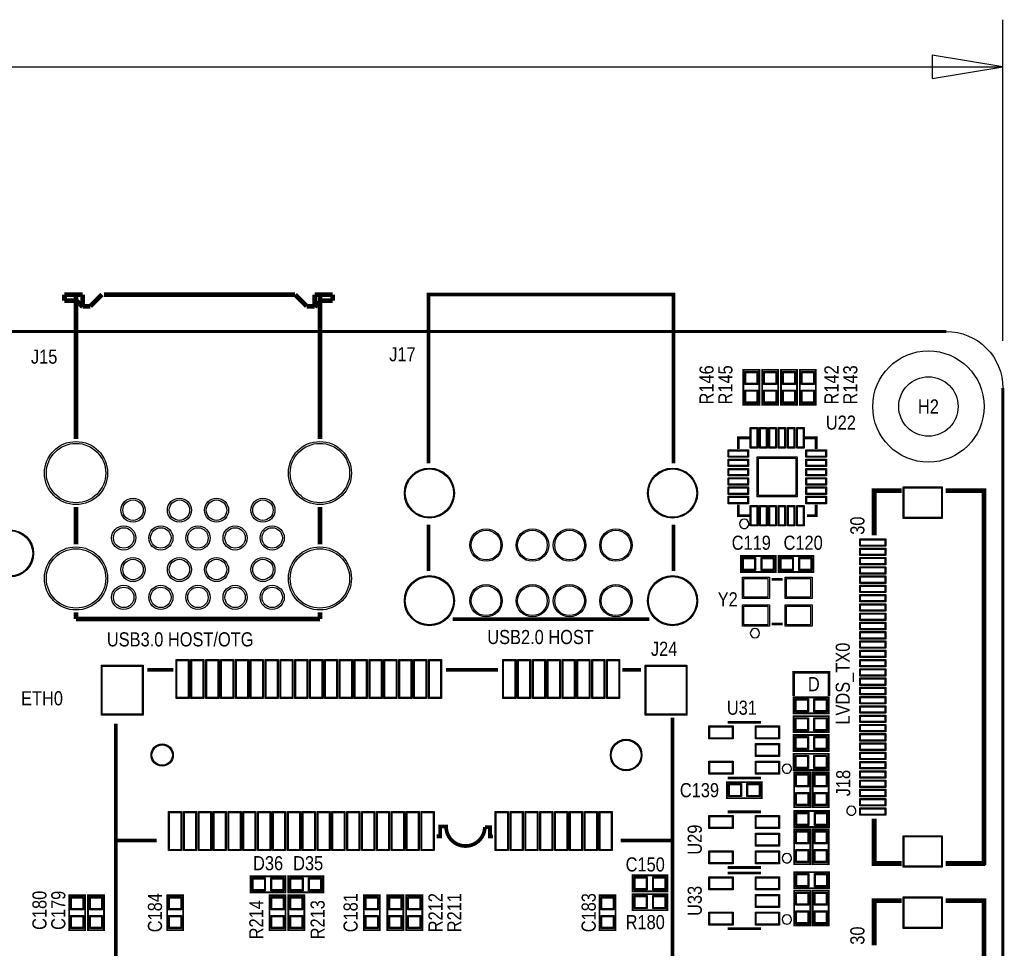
# Model space of a CAD drawing. Extents: x -13 to 137, y 0 to 99.
# Tile 14 of 14: x 84 to 137, y 49 to 99. Entities that reach past the tile are written whole.
import ezdxf
from ezdxf.enums import TextEntityAlignment as Align

# ---------------------------------------------------------------- set-up
doc = ezdxf.new("R2010")
doc.units = 0
for name, color, linetype in [('BG_DIMENSION', 132, 'CONTINUOUS'), ('BG_OUTLINE', 80, 'CONTINUOUS'), ('BG_SILKSCREEN_TOP', 40, 'CONTINUOUS'), ('PG_SILKSCREEN_TOP', 7, 'CONTINUOUS'), ('PIN_SOLDERMASK_TOP', 200, 'CONTINUOUS'), ('PIN_TOP', 92, 'CONTINUOUS'), ('RD_SILKSCREEN_TOP', 6, 'CONTINUOUS')]:
    doc.layers.add(name, color=color, linetype=linetype)

msp = doc.modelspace()

# ---------------------------------------------------------------- linework, layer by layer
at = {"layer": 'BG_DIMENSION'}
for points in [[(136.999726, 81.491836), (136.999726, 98.806)], [(133.189726, 95.631), (136.999726, 96.266), (133.189726, 96.901), (133.189726, 95.631)], [(74.60615, 96.266), (136.999726, 96.266)]]:
    msp.add_lwpolyline(points, dxfattribs=at)
at = {"layer": 'BG_OUTLINE'}
msp.add_lwpolyline([(3.048, 0, -0.414214), (0, 3.048), (0, 78.951836, -0.414214), (3.048, 81.999836), (133.951726, 81.999836, -0.414214), (136.999726, 78.951836), (136.999726, 3.048, -0.414214), (133.951726, 0)], format="xyb", close=True, dxfattribs=at)
at = {"layer": 'BG_OUTLINE', "const_width": 0.1524}
for points in [[(133.951726, 81.999836), (3.048, 81.999836)], [(136.999726, 78.951836), (136.999726, 3.048)]]:
    msp.add_lwpolyline(points, dxfattribs=at)
at = {"layer": 'BG_SILKSCREEN_TOP'}
for points, const_width in [([(92.301568, 63.768224), (90.90152, 63.768224)], 0.199898), ([(109.801406, 63.768224), (107.001564, 63.768224)], 0.199898), ([(117.501416, 63.768224), (116.501418, 63.768224)], 0.199898), ([(125.73, 62.357), (125.73, 63.627), (127.635, 63.627), (127.635, 62.357)], 0.1524), ([(116.401342, 54.568598), (119.201438, 54.568598), (119.201438, 61.179202)], 0.199898), ([(89.201244, 60.76823), (89.201244, 54.56809)], 0.199898), ([(89.201498, 54.568598), (91.401392, 54.568598)], 0.199898)]:
    msp.add_lwpolyline(points, dxfattribs=dict(at, const_width=const_width))
at = {"layer": 'BG_SILKSCREEN_TOP', "const_width": 0.199898}
msp.add_lwpolyline([(109.527086, 54.781704), (109.366812, 54.781704), (109.366812, 55.285894), (109.088174, 55.285894, -0.988921), (107.001056, 55.309516), (107.001056, 55.321708), (106.675174, 55.321708), (106.675174, 54.7878), (106.491532, 54.7878)], format="xyb", dxfattribs=at)
at = {"layer": 'PG_SILKSCREEN_TOP'}
for points, const_width in [([(87.4141, 83.98891), (86.439248, 83.98891)], 0.254), ([(86.439248, 83.98891), (86.439248, 83.658964)], 0.254), ([(87.061548, 84.008976), (87.061548, 76.2)], 0.254), ([(87.4141, 83.98891), (87.4141, 83.362038)], 0.254), ([(88.46312, 83.98891), (87.836248, 83.362038)], 0.254), ([(98.865182, 83.98891), (88.564212, 83.98891)], 0.254), ([(99.492054, 83.362038), (98.865182, 83.98891)], 0.254), ([(99.914202, 83.98891), (99.914202, 83.362038)], 0.254), ([(100.889054, 83.98891), (99.914202, 83.98891)], 0.254), ([(100.20173, 84.008976), (100.20173, 76.2)], 0.254), ([(100.889054, 83.98891), (100.889054, 83.658964)], 0.254), ([(106.051604, 74.888852), (106.051604, 83.98891), (119.251476, 83.98891), (119.251476, 74.888852)], 0.199898), ([(87.080852, 83.658964), (86.439248, 83.658964)], 0.254), ([(87.4141, 83.325716), (87.080852, 83.658964)], 0.254), ([(87.836248, 83.362038), (87.4141, 83.362038)], 0.254), ([(99.914202, 83.362038), (99.492054, 83.362038)], 0.254), ([(100.24745, 83.658964), (99.914202, 83.325716)], 0.254), ([(100.889054, 83.658964), (100.24745, 83.658964)], 0.254), ([(123.8758, 79.9338), (123.8758, 78.0542), (123.0122, 78.0542), (123.0122, 79.9338), (123.8758, 79.9338)], 0.1016), ([(124.8918, 79.9338), (124.8918, 78.0542), (124.0282, 78.0542), (124.0282, 79.9338), (124.8918, 79.9338)], 0.1016), ([(125.0442, 78.0542), (125.0442, 79.9338), (125.9078, 79.9338), (125.9078, 78.0542), (125.0442, 78.0542)], 0.1016), ([(126.0602, 78.0542), (126.0602, 79.9338), (126.9238, 79.9338), (126.9238, 78.0542), (126.0602, 78.0542)], 0.1016), ([(123.340876, 76.268072), (122.740928, 76.268072), (122.740928, 75.668124)], 0.150114), ([(126.941072, 75.668124), (126.941072, 76.268072), (126.341124, 76.268072)], 0.150114), ([(130.063748, 71.004176), (130.063748, 73.423018), (131.552696, 73.423018)], 0.254), ([(133.914896, 73.423018), (135.983726, 73.423018), (135.983726, 53.332888), (135.97382, 53.322982), (135.973566, 53.322982), (133.914896, 53.322982)], 0.254), ([(122.740928, 72.667876), (122.740928, 72.067928), (123.340876, 72.067928)], 0.150114), ([(126.440946, 72.067928), (126.941072, 72.067928), (126.941072, 72.667876)], 0.150114), ([(87.061548, 72.537828), (87.061548, 70.520052)], 0.254), ([(100.20173, 72.537828), (100.20173, 70.520052)], 0.254), ([(106.051604, 69.089016), (106.051604, 71.588884)], 0.199898), ([(119.251476, 71.588884), (119.251476, 69.089016)], 0.199898), ([(124.7648, 69.0372), (122.8852, 69.0372), (122.8852, 69.9008), (124.7648, 69.9008), (124.7648, 69.0372)], 0.1016), ([(126.7968, 69.0372), (124.9172, 69.0372), (124.9172, 69.9008), (126.7968, 69.9008), (126.7968, 69.0372)], 0.1016), ([(124.541026, 68.636896), (125.140974, 68.636896)], 0.150114), ([(87.061548, 66.85788), (87.061548, 66.494914)], 0.254), ([(100.20173, 66.85788), (100.20173, 66.494914)], 0.254), ([(100.20173, 66.494914), (87.061548, 66.494914)], 0.254), ([(117.951504, 66.488818), (107.351576, 66.488818)], 0.199898), ([(124.541026, 66.237104), (125.140974, 66.237104)], 0.150114), ([(92.301568, 63.768224), (90.90152, 63.768224)], 0.199898), ([(109.801406, 63.768224), (107.001564, 63.768224)], 0.199898), ([(117.501416, 63.768224), (116.501418, 63.768224)], 0.199898), ([(125.73, 62.2808), (127.6096, 62.2808), (127.6096, 61.4172), (125.73, 61.4172), (125.73, 62.2808)], 0.1016), ([(122.163078, 60.936124), (123.962922, 60.936124)], 0.150114), ([(125.73, 61.2648), (127.6096, 61.2648), (127.6096, 60.4012), (125.73, 60.4012), (125.73, 61.2648)], 0.1016), ([(119.201438, 54.568344), (119.201438, 8.219694), (89.201244, 8.219694), (89.201244, 54.56809), (89.201498, 54.568344), (89.201498, 60.868306)], 0.199898), ([(125.73, 60.2488), (127.6096, 60.2488), (127.6096, 59.3852), (125.73, 59.3852), (125.73, 60.2488)], 0.1016), ([(125.73, 59.2328), (127.6096, 59.2328), (127.6096, 58.3692), (125.73, 58.3692), (125.73, 59.2328)], 0.1016), ([(123.962922, 57.935876), (122.163078, 57.935876)], 0.150114), ([(126.619, 58.2422), (126.619, 56.3626), (125.7554, 56.3626), (125.7554, 58.2422), (126.619, 58.2422)], 0.1016), ([(127.6096, 58.2422), (127.6096, 56.3626), (126.746, 56.3626), (126.746, 58.2422), (127.6096, 58.2422)], 0.1016), ([(122.1232, 57.7088), (124.0028, 57.7088), (124.0028, 56.8452), (122.1232, 56.8452), (122.1232, 57.7088)], 0.1016), ([(122.163078, 56.110124), (123.962922, 56.110124)], 0.150114), ([(125.7554, 56.1594), (127.635, 56.1594), (127.635, 55.2958), (125.7554, 55.2958), (125.7554, 56.1594)], 0.1016), ([(130.063748, 55.741824), (130.063748, 53.322982), (131.552696, 53.322982)], 0.254), ([(125.7554, 53.2892), (125.7554, 55.1688), (126.619, 55.1688), (126.619, 53.2892), (125.7554, 53.2892)], 0.1016), ([(126.746, 53.2892), (126.746, 55.1688), (127.6096, 55.1688), (127.6096, 53.2892), (126.746, 53.2892)], 0.1016), ([(123.962922, 53.109876), (122.163078, 53.109876)], 0.150114), ([(96.4692, 52.6288), (98.3488, 52.6288), (98.3488, 51.7652), (96.4692, 51.7652), (96.4692, 52.6288)], 0.1016), ([(100.3808, 51.7652), (98.5012, 51.7652), (98.5012, 52.6288), (100.3808, 52.6288), (100.3808, 51.7652)], 0.1016), ([(118.9228, 51.82616), (117.0432, 51.82616), (117.0432, 52.68976), (118.9228, 52.68976), (118.9228, 51.82616)], 0.1016), ([(122.163078, 52.808124), (123.962922, 52.808124)], 0.150114), ([(125.7554, 52.8574), (127.635, 52.8574), (127.635, 51.9938), (125.7554, 51.9938), (125.7554, 52.8574)], 0.1016), ([(86.6902, 49.7332), (86.6902, 51.6128), (87.5538, 51.6128), (87.5538, 49.7332), (86.6902, 49.7332)], 0.1016), ([(87.7062, 49.7332), (87.7062, 51.6128), (88.5698, 51.6128), (88.5698, 49.7332), (87.7062, 49.7332)], 0.1016), ([(92.83319, 51.6128), (92.83319, 49.7332), (91.96959, 49.7332), (91.96959, 51.6128), (92.83319, 51.6128)], 0.1016), ([(98.3488, 51.6128), (98.3488, 49.7332), (97.4852, 49.7332), (97.4852, 51.6128), (98.3488, 51.6128)], 0.1016), ([(99.3648, 51.6128), (99.3648, 49.7332), (98.5012, 49.7332), (98.5012, 51.6128), (99.3648, 51.6128)], 0.1016), ([(103.4288, 51.6128), (103.4288, 49.7332), (102.5652, 49.7332), (102.5652, 51.6128), (103.4288, 51.6128)], 0.1016), ([(104.6988, 51.6128), (104.6988, 49.7332), (103.8352, 49.7332), (103.8352, 51.6128), (104.6988, 51.6128)], 0.1016), ([(105.7148, 51.6128), (105.7148, 49.7332), (104.8512, 49.7332), (104.8512, 51.6128), (105.7148, 51.6128)], 0.1016), ([(116.1288, 51.6128), (116.1288, 49.7332), (115.2652, 49.7332), (115.2652, 51.6128), (116.1288, 51.6128)], 0.1016), ([(117.0432, 51.67376), (118.9228, 51.67376), (118.9228, 50.81016), (117.0432, 50.81016), (117.0432, 51.67376)], 0.1016), ([(125.7554, 49.9872), (125.7554, 51.8668), (126.619, 51.8668), (126.619, 49.9872), (125.7554, 49.9872)], 0.1016), ([(126.746, 49.9872), (126.746, 51.8668), (127.6096, 51.8668), (127.6096, 49.9872), (126.746, 49.9872)], 0.1016), ([(130.063748, 48.906176), (130.063748, 51.325018), (131.552696, 51.325018)], 0.254), ([(133.914896, 51.325018), (135.983726, 51.325018), (135.983726, 31.234888), (135.97382, 31.224982), (135.973566, 31.224982), (133.914896, 31.224982)], 0.254), ([(123.962922, 49.807876), (122.163078, 49.807876)], 0.150114)]:
    msp.add_lwpolyline(points, dxfattribs=dict(at, const_width=const_width))
for points in [[(123.31319, 71.628, 1), (122.81311, 71.62814, 1)], [(123.89104, 65.736978, 1), (123.39096, 65.737022, 1)], [(125.612906, 58.436002, 1), (125.113094, 58.435998, 1)], [(129.083816, 56.173116, 1), (128.58368, 56.172884, 1)], [(125.612906, 53.610002, 1), (125.113094, 53.609998, 1)], [(125.612906, 50.308002, 1), (125.113094, 50.307998, 1)]]:
    msp.add_lwpolyline(points, format="xyb", close=True, dxfattribs=at)
at = {"layer": 'PG_SILKSCREEN_TOP', "const_width": 0.199898}
msp.add_lwpolyline([(109.527086, 54.781704), (109.366812, 54.781704), (109.366812, 55.28564), (109.088174, 55.28564, -0.988922), (107.001056, 55.309516), (107.001056, 55.321454), (106.675174, 55.321454), (106.675174, 54.7878), (106.491278, 54.7878)], format="xyb", dxfattribs=at)
at = {"layer": 'PIN_SOLDERMASK_TOP'}
for points in [[(123.09348, 79.844392), (123.79452, 79.844392), (123.79452, 79.143352), (123.09348, 79.143352)], [(124.10948, 79.844392), (124.81052, 79.844392), (124.81052, 79.143352), (124.10948, 79.143352)], [(125.82652, 79.143352), (125.12548, 79.143352), (125.12548, 79.844392), (125.82652, 79.844392)], [(126.84252, 79.143352), (126.14148, 79.143352), (126.14148, 79.844392), (126.84252, 79.844392)], [(123.09348, 78.844648), (123.79452, 78.844648), (123.79452, 78.143608), (123.09348, 78.143608)], [(124.10948, 78.844648), (124.81052, 78.844648), (124.81052, 78.143608), (124.10948, 78.143608)], [(125.82652, 78.143608), (125.12548, 78.143608), (125.12548, 78.844648), (125.82652, 78.844648)], [(126.84252, 78.143608), (126.14148, 78.143608), (126.14148, 78.844648), (126.84252, 78.844648)], [(123.791091, 75.718035), (123.391041, 75.718035), (123.391041, 76.818109), (123.791091, 76.818109)], [(124.290963, 75.718035), (123.890913, 75.718035), (123.890913, 76.818109), (124.290963, 76.818109)], [(124.791089, 75.718035), (124.391039, 75.718035), (124.391039, 76.818109), (124.791089, 76.818109)], [(125.290961, 75.718035), (124.890911, 75.718035), (124.890911, 76.818109), (125.290961, 76.818109)], [(125.791087, 75.718035), (125.391037, 75.718035), (125.391037, 76.818109), (125.791087, 76.818109)], [(126.290959, 75.718035), (125.890909, 75.718035), (125.890909, 76.818109), (126.290959, 76.818109)], [(123.290965, 75.217909), (122.190891, 75.217909), (122.190891, 75.617959), (123.290965, 75.617959)], [(127.491109, 75.217909), (126.391035, 75.217909), (126.391035, 75.617959), (127.491109, 75.617959)], [(123.290965, 74.718037), (122.190891, 74.718037), (122.190891, 75.118087), (123.290965, 75.118087)], [(125.916055, 73.092945), (123.765945, 73.092945), (123.765945, 75.243055), (125.916055, 75.243055)], [(127.491109, 74.718037), (126.391035, 74.718037), (126.391035, 75.118087), (127.491109, 75.118087)], [(123.290965, 74.217911), (122.190891, 74.217911), (122.190891, 74.617961), (123.290965, 74.617961)], [(127.491109, 74.217911), (126.391035, 74.217911), (126.391035, 74.617961), (127.491109, 74.617961)], [(123.290965, 73.718039), (122.190891, 73.718039), (122.190891, 74.118089), (123.290965, 74.118089)], [(127.491109, 73.718039), (126.391035, 73.718039), (126.391035, 74.118089), (127.491109, 74.118089)], [(123.290965, 73.217913), (122.190891, 73.217913), (122.190891, 73.617963), (123.290965, 73.617963)], [(127.491109, 73.217913), (126.391035, 73.217913), (126.391035, 73.617963), (127.491109, 73.617963)], [(133.733794, 71.923021), (131.633722, 71.923021), (131.633722, 73.623043), (133.733794, 73.623043)], [(123.290965, 72.718041), (122.190891, 72.718041), (122.190891, 73.118091), (123.290965, 73.118091)], [(127.491109, 72.718041), (126.391035, 72.718041), (126.391035, 73.118091), (127.491109, 73.118091)], [(123.791091, 71.517891), (123.391041, 71.517891), (123.391041, 72.617965), (123.791091, 72.617965)], [(124.290963, 71.517891), (123.890913, 71.517891), (123.890913, 72.617965), (124.290963, 72.617965)], [(124.791089, 71.517891), (124.391039, 71.517891), (124.391039, 72.617965), (124.791089, 72.617965)], [(125.290961, 71.517891), (124.890911, 71.517891), (124.890911, 72.617965), (125.290961, 72.617965)], [(125.791087, 71.517891), (125.391037, 71.517891), (125.391037, 72.617965), (125.791087, 72.617965)], [(126.290959, 71.517891), (125.890909, 71.517891), (125.890909, 72.617965), (126.290959, 72.617965)], [(130.683762, 70.423151), (129.283714, 70.423151), (129.283714, 70.823201), (130.683762, 70.823201)], [(130.683762, 69.923025), (129.283714, 69.923025), (129.283714, 70.323075), (130.683762, 70.323075)], [(123.675648, 69.81952), (123.675648, 69.11848), (122.974608, 69.11848), (122.974608, 69.81952)], [(124.675392, 69.81952), (124.675392, 69.11848), (123.974352, 69.11848), (123.974352, 69.81952)], [(125.707648, 69.81952), (125.707648, 69.11848), (125.006608, 69.11848), (125.006608, 69.81952)], [(126.707392, 69.81952), (126.707392, 69.11848), (126.006352, 69.11848), (126.006352, 69.81952)], [(130.683762, 69.423153), (129.283714, 69.423153), (129.283714, 69.823203), (130.683762, 69.823203)], [(130.683762, 68.923027), (129.283714, 68.923027), (129.283714, 69.323077), (130.683762, 69.323077)], [(122.965718, 67.612006), (122.965718, 68.762118), (124.415804, 68.762118), (124.415804, 67.612006)], [(125.265942, 67.612006), (125.265942, 68.762118), (126.716028, 68.762118), (126.716028, 67.612006)], [(130.683762, 68.423155), (129.283714, 68.423155), (129.283714, 68.823205), (130.683762, 68.823205)], [(130.683762, 67.923029), (129.283714, 67.923029), (129.283714, 68.323079), (130.683762, 68.323079)], [(130.683762, 67.423157), (129.283714, 67.423157), (129.283714, 67.823207), (130.683762, 67.823207)], [(122.965718, 66.111882), (122.965718, 67.261994), (124.415804, 67.261994), (124.415804, 66.111882)], [(125.265942, 66.111882), (125.265942, 67.261994), (126.716028, 67.261994), (126.716028, 66.111882)], [(130.683762, 66.923031), (129.283714, 66.923031), (129.283714, 67.323081), (130.683762, 67.323081)], [(130.683762, 66.423159), (129.283714, 66.423159), (129.283714, 66.823209), (130.683762, 66.823209)], [(130.683762, 65.923033), (129.283714, 65.923033), (129.283714, 66.323083), (130.683762, 66.323083)], [(130.683762, 65.423161), (129.283714, 65.423161), (129.283714, 65.823211), (130.683762, 65.823211)], [(130.683762, 64.923035), (129.283714, 64.923035), (129.283714, 65.323085), (130.683762, 65.323085)], [(130.683762, 64.423163), (129.283714, 64.423163), (129.283714, 64.823213), (130.683762, 64.823213)], [(93.151452, 64.318388), (93.151452, 62.218316), (92.451428, 62.218316), (92.451428, 64.318388)], [(93.951552, 64.318388), (93.951552, 62.218316), (93.251528, 62.218316), (93.251528, 64.318388)], [(94.751398, 64.318388), (94.751398, 62.218316), (94.051374, 62.218316), (94.051374, 64.318388)], [(95.551498, 64.318388), (95.551498, 62.218316), (94.851474, 62.218316), (94.851474, 64.318388)], [(96.351598, 64.318388), (96.351598, 62.218316), (95.651574, 62.218316), (95.651574, 64.318388)], [(97.151444, 64.318388), (97.151444, 62.218316), (96.45142, 62.218316), (96.45142, 64.318388)], [(97.951544, 64.318388), (97.951544, 62.218316), (97.25152, 62.218316), (97.25152, 64.318388)], [(98.75139, 64.318388), (98.75139, 62.218316), (98.051366, 62.218316), (98.051366, 64.318388)], [(99.55149, 64.318388), (99.55149, 62.218316), (98.851466, 62.218316), (98.851466, 64.318388)], [(100.35159, 64.318388), (100.35159, 62.218316), (99.651566, 62.218316), (99.651566, 64.318388)], [(101.151436, 64.318388), (101.151436, 62.218316), (100.451412, 62.218316), (100.451412, 64.318388)], [(101.951536, 64.318388), (101.951536, 62.218316), (101.251512, 62.218316), (101.251512, 64.318388)], [(102.751382, 64.318388), (102.751382, 62.218316), (102.051358, 62.218316), (102.051358, 64.318388)], [(103.551482, 64.318388), (103.551482, 62.218316), (102.851458, 62.218316), (102.851458, 64.318388)], [(104.351582, 64.318388), (104.351582, 62.218316), (103.651558, 62.218316), (103.651558, 64.318388)], [(105.151428, 64.318388), (105.151428, 62.218316), (104.451404, 62.218316), (104.451404, 64.318388)], [(105.951528, 64.318388), (105.951528, 62.218316), (105.251504, 62.218316), (105.251504, 64.318388)], [(106.751374, 64.318388), (106.751374, 62.218316), (106.05135, 62.218316), (106.05135, 64.318388)], [(110.751366, 64.318388), (110.751366, 62.218316), (110.051342, 62.218316), (110.051342, 64.318388)], [(111.551466, 64.318388), (111.551466, 62.218316), (110.851442, 62.218316), (110.851442, 64.318388)], [(112.351566, 64.318388), (112.351566, 62.218316), (111.651542, 62.218316), (111.651542, 64.318388)], [(113.151412, 64.318388), (113.151412, 62.218316), (112.451388, 62.218316), (112.451388, 64.318388)], [(113.951512, 64.318388), (113.951512, 62.218316), (113.251488, 62.218316), (113.251488, 64.318388)], [(114.751358, 64.318388), (114.751358, 62.218316), (114.051334, 62.218316), (114.051334, 64.318388)], [(115.551458, 64.318388), (115.551458, 62.218316), (114.851434, 62.218316), (114.851434, 64.318388)], [(116.351558, 64.318388), (116.351558, 62.218316), (115.651534, 62.218316), (115.651534, 64.318388)], [(130.683762, 63.923037), (129.283714, 63.923037), (129.283714, 64.323087), (130.683762, 64.323087)], [(90.676476, 64.018414), (90.676476, 61.318394), (88.426544, 61.318394), (88.426544, 64.018414)], [(119.976392, 64.018414), (119.976392, 61.318394), (117.72646, 61.318394), (117.72646, 64.018414)], [(130.683762, 63.423165), (129.283714, 63.423165), (129.283714, 63.823215), (130.683762, 63.823215)], [(130.683762, 62.923039), (129.283714, 62.923039), (129.283714, 63.323089), (130.683762, 63.323089)], [(130.683762, 62.423167), (129.283714, 62.423167), (129.283714, 62.823217), (130.683762, 62.823217)], [(125.819408, 61.49848), (125.819408, 62.19952), (126.520448, 62.19952), (126.520448, 61.49848)], [(126.819152, 61.49848), (126.819152, 62.19952), (127.520192, 62.19952), (127.520192, 61.49848)], [(130.683762, 61.923041), (129.283714, 61.923041), (129.283714, 62.323091), (130.683762, 62.323091)], [(130.683762, 61.423169), (129.283714, 61.423169), (129.283714, 61.823219), (130.683762, 61.823219)], [(125.819408, 60.48248), (125.819408, 61.18352), (126.520448, 61.18352), (126.520448, 60.48248)], [(126.819152, 60.48248), (126.819152, 61.18352), (127.520192, 61.18352), (127.520192, 60.48248)], [(130.683762, 60.923043), (129.283714, 60.923043), (129.283714, 61.323093), (130.683762, 61.323093)], [(122.463306, 60.03544), (121.162826, 60.03544), (121.162826, 60.73648), (122.463306, 60.73648)], [(124.963174, 60.03544), (123.662694, 60.03544), (123.662694, 60.73648), (124.963174, 60.73648)], [(130.683762, 60.423171), (129.283714, 60.423171), (129.283714, 60.823221), (130.683762, 60.823221)], [(125.819408, 59.46648), (125.819408, 60.16752), (126.520448, 60.16752), (126.520448, 59.46648)], [(126.819152, 59.46648), (126.819152, 60.16752), (127.520192, 60.16752), (127.520192, 59.46648)], [(130.683762, 59.923045), (129.283714, 59.923045), (129.283714, 60.323095), (130.683762, 60.323095)], [(124.963174, 59.08548), (123.662694, 59.08548), (123.662694, 59.78652), (124.963174, 59.78652)], [(130.683762, 59.423173), (129.283714, 59.423173), (129.283714, 59.823223), (130.683762, 59.823223)], [(125.819408, 58.45048), (125.819408, 59.15152), (126.520448, 59.15152), (126.520448, 58.45048)], [(126.819152, 58.45048), (126.819152, 59.15152), (127.520192, 59.15152), (127.520192, 58.45048)], [(130.683762, 58.923047), (129.283714, 58.923047), (129.283714, 59.323097), (130.683762, 59.323097)], [(122.463306, 58.13552), (121.162826, 58.13552), (121.162826, 58.83656), (122.463306, 58.83656)], [(124.963174, 58.13552), (123.662694, 58.13552), (123.662694, 58.83656), (124.963174, 58.83656)], [(130.683762, 58.423175), (129.283714, 58.423175), (129.283714, 58.823225), (130.683762, 58.823225)], [(125.83668, 58.152792), (126.53772, 58.152792), (126.53772, 57.451752), (125.83668, 57.451752)], [(126.82728, 58.152792), (127.52832, 58.152792), (127.52832, 57.451752), (126.82728, 57.451752)], [(130.683762, 57.923049), (129.283714, 57.923049), (129.283714, 58.323099), (130.683762, 58.323099)], [(122.212608, 56.92648), (122.212608, 57.62752), (122.913648, 57.62752), (122.913648, 56.92648)], [(123.212352, 56.92648), (123.212352, 57.62752), (123.913392, 57.62752), (123.913392, 56.92648)], [(130.683762, 57.423177), (129.283714, 57.423177), (129.283714, 57.823227), (130.683762, 57.823227)], [(130.683762, 56.923051), (129.283714, 56.923051), (129.283714, 57.323101), (130.683762, 57.323101)], [(125.83668, 57.153048), (126.53772, 57.153048), (126.53772, 56.452008), (125.83668, 56.452008)], [(126.82728, 57.153048), (127.52832, 57.153048), (127.52832, 56.452008), (126.82728, 56.452008)], [(130.683762, 56.423179), (129.283714, 56.423179), (129.283714, 56.823229), (130.683762, 56.823229)], [(130.683762, 55.923053), (129.283714, 55.923053), (129.283714, 56.323103), (130.683762, 56.323103)], [(92.751402, 56.118252), (92.751402, 54.01818), (92.051378, 54.01818), (92.051378, 56.118252)], [(93.551502, 56.118252), (93.551502, 54.01818), (92.851478, 54.01818), (92.851478, 56.118252)], [(94.351602, 56.118252), (94.351602, 54.01818), (93.651578, 54.01818), (93.651578, 56.118252)], [(95.151448, 56.118252), (95.151448, 54.01818), (94.451424, 54.01818), (94.451424, 56.118252)], [(95.951548, 56.118252), (95.951548, 54.01818), (95.251524, 54.01818), (95.251524, 56.118252)], [(96.751394, 56.118252), (96.751394, 54.01818), (96.05137, 54.01818), (96.05137, 56.118252)], [(97.551494, 56.118252), (97.551494, 54.01818), (96.85147, 54.01818), (96.85147, 56.118252)], [(98.351594, 56.118252), (98.351594, 54.01818), (97.65157, 54.01818), (97.65157, 56.118252)], [(99.15144, 56.118252), (99.15144, 54.01818), (98.451416, 54.01818), (98.451416, 56.118252)], [(99.95154, 56.118252), (99.95154, 54.01818), (99.251516, 54.01818), (99.251516, 56.118252)], [(100.751386, 56.118252), (100.751386, 54.01818), (100.051362, 54.01818), (100.051362, 56.118252)], [(101.551486, 56.118252), (101.551486, 54.01818), (100.851462, 54.01818), (100.851462, 56.118252)], [(102.351586, 56.118252), (102.351586, 54.01818), (101.651562, 54.01818), (101.651562, 56.118252)], [(103.151432, 56.118252), (103.151432, 54.01818), (102.451408, 54.01818), (102.451408, 56.118252)], [(103.951532, 56.118252), (103.951532, 54.01818), (103.251508, 54.01818), (103.251508, 56.118252)], [(104.751378, 56.118252), (104.751378, 54.01818), (104.051354, 54.01818), (104.051354, 56.118252)], [(105.551478, 56.118252), (105.551478, 54.01818), (104.851454, 54.01818), (104.851454, 56.118252)], [(106.351578, 56.118252), (106.351578, 54.01818), (105.651554, 54.01818), (105.651554, 56.118252)], [(110.35157, 56.118252), (110.35157, 54.01818), (109.651546, 54.01818), (109.651546, 56.118252)], [(111.151416, 56.118252), (111.151416, 54.01818), (110.451392, 54.01818), (110.451392, 56.118252)], [(111.951516, 56.118252), (111.951516, 54.01818), (111.251492, 54.01818), (111.251492, 56.118252)], [(112.751362, 56.118252), (112.751362, 54.01818), (112.051338, 54.01818), (112.051338, 56.118252)], [(113.551462, 56.118252), (113.551462, 54.01818), (112.851438, 54.01818), (112.851438, 56.118252)], [(114.351562, 56.118252), (114.351562, 54.01818), (113.651538, 54.01818), (113.651538, 56.118252)], [(115.151408, 56.118252), (115.151408, 54.01818), (114.451384, 54.01818), (114.451384, 56.118252)], [(115.951508, 56.118252), (115.951508, 54.01818), (115.251484, 54.01818), (115.251484, 56.118252)], [(122.463306, 55.20944), (121.162826, 55.20944), (121.162826, 55.91048), (122.463306, 55.91048)], [(124.963174, 55.20944), (123.662694, 55.20944), (123.662694, 55.91048), (124.963174, 55.91048)], [(125.844808, 55.37708), (125.844808, 56.07812), (126.545848, 56.07812), (126.545848, 55.37708)], [(126.844552, 55.37708), (126.844552, 56.07812), (127.545592, 56.07812), (127.545592, 55.37708)], [(124.963174, 54.25948), (123.662694, 54.25948), (123.662694, 54.96052), (124.963174, 54.96052)], [(126.53772, 54.378352), (125.83668, 54.378352), (125.83668, 55.079392), (126.53772, 55.079392)], [(127.52832, 54.378352), (126.82728, 54.378352), (126.82728, 55.079392), (127.52832, 55.079392)], [(133.733794, 53.122957), (131.633722, 53.122957), (131.633722, 54.822979), (133.733794, 54.822979)], [(122.463306, 53.30952), (121.162826, 53.30952), (121.162826, 54.01056), (122.463306, 54.01056)], [(124.963174, 53.30952), (123.662694, 53.30952), (123.662694, 54.01056), (124.963174, 54.01056)], [(126.53772, 53.378608), (125.83668, 53.378608), (125.83668, 54.079648), (126.53772, 54.079648)], [(127.52832, 53.378608), (126.82728, 53.378608), (126.82728, 54.079648), (127.52832, 54.079648)], [(96.558608, 51.84648), (96.558608, 52.54752), (97.259648, 52.54752), (97.259648, 51.84648)], [(97.558352, 51.84648), (97.558352, 52.54752), (98.259392, 52.54752), (98.259392, 51.84648)], [(99.291648, 52.54752), (99.291648, 51.84648), (98.590608, 51.84648), (98.590608, 52.54752)], [(100.291392, 52.54752), (100.291392, 51.84648), (99.590352, 51.84648), (99.590352, 52.54752)], [(117.833648, 52.60848), (117.833648, 51.90744), (117.132608, 51.90744), (117.132608, 52.60848)], [(118.833392, 52.60848), (118.833392, 51.90744), (118.132352, 51.90744), (118.132352, 52.60848)], [(122.463306, 51.90744), (121.162826, 51.90744), (121.162826, 52.60848), (122.463306, 52.60848)], [(124.963174, 51.90744), (123.662694, 51.90744), (123.662694, 52.60848), (124.963174, 52.60848)], [(125.844808, 52.07508), (125.844808, 52.77612), (126.545848, 52.77612), (126.545848, 52.07508)], [(126.844552, 52.07508), (126.844552, 52.77612), (127.545592, 52.77612), (127.545592, 52.07508)], [(87.47252, 50.822352), (86.77148, 50.822352), (86.77148, 51.523392), (87.47252, 51.523392)], [(88.48852, 50.822352), (87.78748, 50.822352), (87.78748, 51.523392), (88.48852, 51.523392)], [(92.05087, 51.523392), (92.75191, 51.523392), (92.75191, 50.822352), (92.05087, 50.822352)], [(97.56648, 51.523392), (98.26752, 51.523392), (98.26752, 50.822352), (97.56648, 50.822352)], [(98.58248, 51.523392), (99.28352, 51.523392), (99.28352, 50.822352), (98.58248, 50.822352)], [(102.64648, 51.523392), (103.34752, 51.523392), (103.34752, 50.822352), (102.64648, 50.822352)], [(103.91648, 51.523392), (104.61752, 51.523392), (104.61752, 50.822352), (103.91648, 50.822352)], [(104.93248, 51.523392), (105.63352, 51.523392), (105.63352, 50.822352), (104.93248, 50.822352)], [(115.34648, 51.523392), (116.04752, 51.523392), (116.04752, 50.822352), (115.34648, 50.822352)], [(117.132608, 50.89144), (117.132608, 51.59248), (117.833648, 51.59248), (117.833648, 50.89144)], [(118.132352, 50.89144), (118.132352, 51.59248), (118.833392, 51.59248), (118.833392, 50.89144)], [(124.963174, 50.95748), (123.662694, 50.95748), (123.662694, 51.65852), (124.963174, 51.65852)], [(126.53772, 51.076352), (125.83668, 51.076352), (125.83668, 51.777392), (126.53772, 51.777392)], [(127.52832, 51.076352), (126.82728, 51.076352), (126.82728, 51.777392), (127.52832, 51.777392)], [(133.733794, 49.825021), (131.633722, 49.825021), (131.633722, 51.525043), (133.733794, 51.525043)], [(87.47252, 49.822608), (86.77148, 49.822608), (86.77148, 50.523648), (87.47252, 50.523648)], [(88.48852, 49.822608), (87.78748, 49.822608), (87.78748, 50.523648), (88.48852, 50.523648)], [(92.05087, 50.523648), (92.75191, 50.523648), (92.75191, 49.822608), (92.05087, 49.822608)], [(97.56648, 50.523648), (98.26752, 50.523648), (98.26752, 49.822608), (97.56648, 49.822608)], [(98.58248, 50.523648), (99.28352, 50.523648), (99.28352, 49.822608), (98.58248, 49.822608)], [(102.64648, 50.523648), (103.34752, 50.523648), (103.34752, 49.822608), (102.64648, 49.822608)], [(103.91648, 50.523648), (104.61752, 50.523648), (104.61752, 49.822608), (103.91648, 49.822608)], [(104.93248, 50.523648), (105.63352, 50.523648), (105.63352, 49.822608), (104.93248, 49.822608)], [(115.34648, 50.523648), (116.04752, 50.523648), (116.04752, 49.822608), (115.34648, 49.822608)], [(122.463306, 50.00752), (121.162826, 50.00752), (121.162826, 50.70856), (122.463306, 50.70856)], [(124.963174, 50.00752), (123.662694, 50.00752), (123.662694, 50.70856), (124.963174, 50.70856)], [(126.53772, 50.076608), (125.83668, 50.076608), (125.83668, 50.777648), (126.53772, 50.777648)], [(127.52832, 50.076608), (126.82728, 50.076608), (126.82728, 50.777648), (127.52832, 50.777648)]]:
    msp.add_lwpolyline(points, close=True, dxfattribs=at)
for centre, radius in [((132.986526, 77.956664), 2.999994), ((87.061548, 74.368914), 1.700022), ((100.20173, 74.368914), 1.700022), ((106.101642, 73.288906), 1.35001), ((119.201438, 73.288906), 1.35001), ((90.131646, 72.368918), 0.649986), ((92.631768, 72.368918), 0.649986), ((94.631764, 72.368918), 0.649986), ((97.131632, 72.368918), 0.649986), ((83.51139, 70.038976), 1.265047), ((89.63152, 70.869048), 0.649986), ((91.631516, 70.869048), 0.649986), ((93.631512, 70.869048), 0.649986), ((95.631508, 70.869048), 0.649986), ((97.631504, 70.869048), 0.649986), ((109.15142, 70.48881), 0.87503), ((111.651542, 70.48881), 0.87503), ((113.651538, 70.48881), 0.87503), ((116.15166, 70.48881), 0.87503), ((87.061548, 68.688966), 1.700022), ((100.20173, 68.688966), 1.700022), ((90.131646, 69.169026), 0.649986), ((92.631768, 69.169026), 0.649986), ((94.631764, 69.169026), 0.649986), ((97.131632, 69.169026), 0.649986), ((106.101642, 67.488816), 1.35001), ((119.201438, 67.488816), 1.35001), ((89.63152, 67.668902), 0.649986), ((91.631516, 67.668902), 0.649986), ((93.631512, 67.668902), 0.649986), ((95.631508, 67.668902), 0.649986), ((97.631504, 67.668902), 0.649986), ((109.15142, 67.488816), 0.87503), ((111.651542, 67.488816), 0.87503), ((113.651538, 67.488816), 0.87503), ((116.15166, 67.488816), 0.87503), ((116.70157, 59.168284), 0.850011), ((91.701366, 59.168284), 0.599948)]:
    msp.add_circle(centre, radius, dxfattribs=at)
at = {"layer": 'PIN_TOP'}
for points in [[(123.14428, 79.793592), (123.74372, 79.793592), (123.74372, 79.194152), (123.14428, 79.194152)], [(124.16028, 79.793592), (124.75972, 79.793592), (124.75972, 79.194152), (124.16028, 79.194152)], [(125.77572, 79.194152), (125.17628, 79.194152), (125.17628, 79.793592), (125.77572, 79.793592)], [(126.79172, 79.194152), (126.19228, 79.194152), (126.19228, 79.793592), (126.79172, 79.793592)], [(123.14428, 78.793848), (123.74372, 78.793848), (123.74372, 78.194408), (123.14428, 78.194408)], [(124.16028, 78.793848), (124.75972, 78.793848), (124.75972, 78.194408), (124.16028, 78.194408)], [(125.77572, 78.194408), (125.17628, 78.194408), (125.17628, 78.793848), (125.77572, 78.793848)], [(126.79172, 78.194408), (126.19228, 78.194408), (126.19228, 78.793848), (126.79172, 78.793848)], [(123.741053, 75.768073), (123.441079, 75.768073), (123.441079, 76.768071), (123.741053, 76.768071)], [(124.240925, 75.768073), (123.940951, 75.768073), (123.940951, 76.768071), (124.240925, 76.768071)], [(124.741051, 75.768073), (124.441077, 75.768073), (124.441077, 76.768071), (124.741051, 76.768071)], [(125.240923, 75.768073), (124.940949, 75.768073), (124.940949, 76.768071), (125.240923, 76.768071)], [(125.741049, 75.768073), (125.441075, 75.768073), (125.441075, 76.768071), (125.741049, 76.768071)], [(126.240921, 75.768073), (125.940947, 75.768073), (125.940947, 76.768071), (126.240921, 76.768071)], [(123.240927, 75.267947), (122.240929, 75.267947), (122.240929, 75.567921), (123.240927, 75.567921)], [(127.441071, 75.267947), (126.441073, 75.267947), (126.441073, 75.567921), (127.441071, 75.567921)], [(123.240927, 74.768075), (122.240929, 74.768075), (122.240929, 75.068049), (123.240927, 75.068049)], [(125.840998, 73.168002), (123.841002, 73.168002), (123.841002, 75.167998), (125.840998, 75.167998)], [(127.441071, 74.768075), (126.441073, 74.768075), (126.441073, 75.068049), (127.441071, 75.068049)], [(123.240927, 74.267949), (122.240929, 74.267949), (122.240929, 74.567923), (123.240927, 74.567923)], [(127.441071, 74.267949), (126.441073, 74.267949), (126.441073, 74.567923), (127.441071, 74.567923)], [(123.240927, 73.768077), (122.240929, 73.768077), (122.240929, 74.068051), (123.240927, 74.068051)], [(127.441071, 73.768077), (126.441073, 73.768077), (126.441073, 74.068051), (127.441071, 74.068051)], [(123.240927, 73.267951), (122.240929, 73.267951), (122.240929, 73.567925), (123.240927, 73.567925)], [(127.441071, 73.267951), (126.441073, 73.267951), (126.441073, 73.567925), (127.441071, 73.567925)], [(133.683756, 71.973059), (131.68376, 71.973059), (131.68376, 73.573005), (133.683756, 73.573005)], [(123.240927, 72.768079), (122.240929, 72.768079), (122.240929, 73.068053), (123.240927, 73.068053)], [(127.441071, 72.768079), (126.441073, 72.768079), (126.441073, 73.068053), (127.441071, 73.068053)], [(123.741053, 71.567929), (123.441079, 71.567929), (123.441079, 72.567927), (123.741053, 72.567927)], [(124.240925, 71.567929), (123.940951, 71.567929), (123.940951, 72.567927), (124.240925, 72.567927)], [(124.741051, 71.567929), (124.441077, 71.567929), (124.441077, 72.567927), (124.741051, 72.567927)], [(125.240923, 71.567929), (124.940949, 71.567929), (124.940949, 72.567927), (125.240923, 72.567927)], [(125.741049, 71.567929), (125.441075, 71.567929), (125.441075, 72.567927), (125.741049, 72.567927)], [(126.240921, 71.567929), (125.940947, 71.567929), (125.940947, 72.567927), (126.240921, 72.567927)], [(130.633724, 70.473189), (129.333752, 70.473189), (129.333752, 70.773163), (130.633724, 70.773163)], [(130.633724, 69.973063), (129.333752, 69.973063), (129.333752, 70.273037), (130.633724, 70.273037)], [(123.624848, 69.76872), (123.624848, 69.16928), (123.025408, 69.16928), (123.025408, 69.76872)], [(124.624592, 69.76872), (124.624592, 69.16928), (124.025152, 69.16928), (124.025152, 69.76872)], [(125.656848, 69.76872), (125.656848, 69.16928), (125.057408, 69.16928), (125.057408, 69.76872)], [(126.656592, 69.76872), (126.656592, 69.16928), (126.057152, 69.16928), (126.057152, 69.76872)], [(130.633724, 69.473191), (129.333752, 69.473191), (129.333752, 69.773165), (130.633724, 69.773165)], [(130.633724, 68.973065), (129.333752, 68.973065), (129.333752, 69.273039), (130.633724, 69.273039)], [(123.040902, 67.686936), (123.040902, 68.686934), (124.340874, 68.686934), (124.340874, 67.686936)], [(125.341126, 67.686936), (125.341126, 68.686934), (126.641098, 68.686934), (126.641098, 67.686936)], [(130.633724, 68.473193), (129.333752, 68.473193), (129.333752, 68.773167), (130.633724, 68.773167)], [(130.633724, 67.973067), (129.333752, 67.973067), (129.333752, 68.273041), (130.633724, 68.273041)], [(130.633724, 67.473195), (129.333752, 67.473195), (129.333752, 67.773169), (130.633724, 67.773169)], [(123.040902, 66.186812), (123.040902, 67.18681), (124.340874, 67.18681), (124.340874, 66.186812)], [(125.341126, 66.186812), (125.341126, 67.18681), (126.641098, 67.18681), (126.641098, 66.186812)], [(130.633724, 66.973069), (129.333752, 66.973069), (129.333752, 67.273043), (130.633724, 67.273043)], [(130.633724, 66.473197), (129.333752, 66.473197), (129.333752, 66.773171), (130.633724, 66.773171)], [(130.633724, 65.973071), (129.333752, 65.973071), (129.333752, 66.273045), (130.633724, 66.273045)], [(130.633724, 65.473199), (129.333752, 65.473199), (129.333752, 65.773173), (130.633724, 65.773173)], [(130.633724, 64.973073), (129.333752, 64.973073), (129.333752, 65.273047), (130.633724, 65.273047)], [(130.633724, 64.473201), (129.333752, 64.473201), (129.333752, 64.773175), (130.633724, 64.773175)], [(93.101414, 64.26835), (93.101414, 62.268354), (92.501466, 62.268354), (92.501466, 64.26835)], [(93.901514, 64.26835), (93.901514, 62.268354), (93.301566, 62.268354), (93.301566, 64.26835)], [(94.70136, 64.26835), (94.70136, 62.268354), (94.101412, 62.268354), (94.101412, 64.26835)], [(95.50146, 64.26835), (95.50146, 62.268354), (94.901512, 62.268354), (94.901512, 64.26835)], [(96.30156, 64.26835), (96.30156, 62.268354), (95.701612, 62.268354), (95.701612, 64.26835)], [(97.101406, 64.26835), (97.101406, 62.268354), (96.501458, 62.268354), (96.501458, 64.26835)], [(97.901506, 64.26835), (97.901506, 62.268354), (97.301558, 62.268354), (97.301558, 64.26835)], [(98.701352, 64.26835), (98.701352, 62.268354), (98.101404, 62.268354), (98.101404, 64.26835)], [(99.501452, 64.26835), (99.501452, 62.268354), (98.901504, 62.268354), (98.901504, 64.26835)], [(100.301552, 64.26835), (100.301552, 62.268354), (99.701604, 62.268354), (99.701604, 64.26835)], [(101.101398, 64.26835), (101.101398, 62.268354), (100.50145, 62.268354), (100.50145, 64.26835)], [(101.901498, 64.26835), (101.901498, 62.268354), (101.30155, 62.268354), (101.30155, 64.26835)], [(102.701344, 64.26835), (102.701344, 62.268354), (102.101396, 62.268354), (102.101396, 64.26835)], [(103.501444, 64.26835), (103.501444, 62.268354), (102.901496, 62.268354), (102.901496, 64.26835)], [(104.301544, 64.26835), (104.301544, 62.268354), (103.701596, 62.268354), (103.701596, 64.26835)], [(105.10139, 64.26835), (105.10139, 62.268354), (104.501442, 62.268354), (104.501442, 64.26835)], [(105.90149, 64.26835), (105.90149, 62.268354), (105.301542, 62.268354), (105.301542, 64.26835)], [(106.701336, 64.26835), (106.701336, 62.268354), (106.101388, 62.268354), (106.101388, 64.26835)], [(110.701328, 64.26835), (110.701328, 62.268354), (110.10138, 62.268354), (110.10138, 64.26835)], [(111.501428, 64.26835), (111.501428, 62.268354), (110.90148, 62.268354), (110.90148, 64.26835)], [(112.301528, 64.26835), (112.301528, 62.268354), (111.70158, 62.268354), (111.70158, 64.26835)], [(113.101374, 64.26835), (113.101374, 62.268354), (112.501426, 62.268354), (112.501426, 64.26835)], [(113.901474, 64.26835), (113.901474, 62.268354), (113.301526, 62.268354), (113.301526, 64.26835)], [(114.70132, 64.26835), (114.70132, 62.268354), (114.101372, 62.268354), (114.101372, 64.26835)], [(115.50142, 64.26835), (115.50142, 62.268354), (114.901472, 62.268354), (114.901472, 64.26835)], [(116.30152, 64.26835), (116.30152, 62.268354), (115.701572, 62.268354), (115.701572, 64.26835)], [(130.633724, 63.973075), (129.333752, 63.973075), (129.333752, 64.273049), (130.633724, 64.273049)], [(90.626565, 63.968376), (90.626565, 61.368432), (88.476455, 61.368432), (88.476455, 63.968376)], [(119.926481, 63.968376), (119.926481, 61.368432), (117.776371, 61.368432), (117.776371, 63.968376)], [(130.633724, 63.473203), (129.333752, 63.473203), (129.333752, 63.773177), (130.633724, 63.773177)], [(130.633724, 62.973077), (129.333752, 62.973077), (129.333752, 63.273051), (130.633724, 63.273051)], [(130.633724, 62.473205), (129.333752, 62.473205), (129.333752, 62.773179), (130.633724, 62.773179)], [(125.870208, 61.54928), (125.870208, 62.14872), (126.469648, 62.14872), (126.469648, 61.54928)], [(126.869952, 61.54928), (126.869952, 62.14872), (127.469392, 62.14872), (127.469392, 61.54928)], [(130.633724, 61.973079), (129.333752, 61.973079), (129.333752, 62.273053), (130.633724, 62.273053)], [(130.633724, 61.473207), (129.333752, 61.473207), (129.333752, 61.773181), (130.633724, 61.773181)], [(125.870208, 60.53328), (125.870208, 61.13272), (126.469648, 61.13272), (126.469648, 60.53328)], [(126.869952, 60.53328), (126.869952, 61.13272), (127.469392, 61.13272), (127.469392, 60.53328)], [(130.633724, 60.973081), (129.333752, 60.973081), (129.333752, 61.273055), (130.633724, 61.273055)], [(122.412506, 60.08624), (121.213626, 60.08624), (121.213626, 60.68568), (122.412506, 60.68568)], [(124.912374, 60.08624), (123.713494, 60.08624), (123.713494, 60.68568), (124.912374, 60.68568)], [(130.633724, 60.473209), (129.333752, 60.473209), (129.333752, 60.773183), (130.633724, 60.773183)], [(125.870208, 59.51728), (125.870208, 60.11672), (126.469648, 60.11672), (126.469648, 59.51728)], [(126.869952, 59.51728), (126.869952, 60.11672), (127.469392, 60.11672), (127.469392, 59.51728)], [(130.633724, 59.973083), (129.333752, 59.973083), (129.333752, 60.273057), (130.633724, 60.273057)], [(124.912374, 59.13628), (123.713494, 59.13628), (123.713494, 59.73572), (124.912374, 59.73572)], [(130.633724, 59.473211), (129.333752, 59.473211), (129.333752, 59.773185), (130.633724, 59.773185)], [(125.870208, 58.50128), (125.870208, 59.10072), (126.469648, 59.10072), (126.469648, 58.50128)], [(126.869952, 58.50128), (126.869952, 59.10072), (127.469392, 59.10072), (127.469392, 58.50128)], [(130.633724, 58.973085), (129.333752, 58.973085), (129.333752, 59.273059), (130.633724, 59.273059)], [(122.412506, 58.18632), (121.213626, 58.18632), (121.213626, 58.78576), (122.412506, 58.78576)], [(124.912374, 58.18632), (123.713494, 58.18632), (123.713494, 58.78576), (124.912374, 58.78576)], [(130.633724, 58.473213), (129.333752, 58.473213), (129.333752, 58.773187), (130.633724, 58.773187)], [(125.88748, 58.101992), (126.48692, 58.101992), (126.48692, 57.502552), (125.88748, 57.502552)], [(126.87808, 58.101992), (127.47752, 58.101992), (127.47752, 57.502552), (126.87808, 57.502552)], [(130.633724, 57.973087), (129.333752, 57.973087), (129.333752, 58.273061), (130.633724, 58.273061)], [(122.263408, 56.97728), (122.263408, 57.57672), (122.862848, 57.57672), (122.862848, 56.97728)], [(123.263152, 56.97728), (123.263152, 57.57672), (123.862592, 57.57672), (123.862592, 56.97728)], [(130.633724, 57.473215), (129.333752, 57.473215), (129.333752, 57.773189), (130.633724, 57.773189)], [(125.88748, 57.102248), (126.48692, 57.102248), (126.48692, 56.502808), (125.88748, 56.502808)], [(126.87808, 57.102248), (127.47752, 57.102248), (127.47752, 56.502808), (126.87808, 56.502808)], [(130.633724, 56.973089), (129.333752, 56.973089), (129.333752, 57.273063), (130.633724, 57.273063)], [(130.633724, 56.473217), (129.333752, 56.473217), (129.333752, 56.773191), (130.633724, 56.773191)], [(130.633724, 55.973091), (129.333752, 55.973091), (129.333752, 56.273065), (130.633724, 56.273065)], [(92.701364, 56.068214), (92.701364, 54.068218), (92.101416, 54.068218), (92.101416, 56.068214)], [(93.501464, 56.068214), (93.501464, 54.068218), (92.901516, 54.068218), (92.901516, 56.068214)], [(94.301564, 56.068214), (94.301564, 54.068218), (93.701616, 54.068218), (93.701616, 56.068214)], [(95.10141, 56.068214), (95.10141, 54.068218), (94.501462, 54.068218), (94.501462, 56.068214)], [(95.90151, 56.068214), (95.90151, 54.068218), (95.301562, 54.068218), (95.301562, 56.068214)], [(96.701356, 56.068214), (96.701356, 54.068218), (96.101408, 54.068218), (96.101408, 56.068214)], [(97.501456, 56.068214), (97.501456, 54.068218), (96.901508, 54.068218), (96.901508, 56.068214)], [(98.301556, 56.068214), (98.301556, 54.068218), (97.701608, 54.068218), (97.701608, 56.068214)], [(99.101402, 56.068214), (99.101402, 54.068218), (98.501454, 54.068218), (98.501454, 56.068214)], [(99.901502, 56.068214), (99.901502, 54.068218), (99.301554, 54.068218), (99.301554, 56.068214)], [(100.701348, 56.068214), (100.701348, 54.068218), (100.1014, 54.068218), (100.1014, 56.068214)], [(101.501448, 56.068214), (101.501448, 54.068218), (100.9015, 54.068218), (100.9015, 56.068214)], [(102.301548, 56.068214), (102.301548, 54.068218), (101.7016, 54.068218), (101.7016, 56.068214)], [(103.101394, 56.068214), (103.101394, 54.068218), (102.501446, 54.068218), (102.501446, 56.068214)], [(103.901494, 56.068214), (103.901494, 54.068218), (103.301546, 54.068218), (103.301546, 56.068214)], [(104.70134, 56.068214), (104.70134, 54.068218), (104.101392, 54.068218), (104.101392, 56.068214)], [(105.50144, 56.068214), (105.50144, 54.068218), (104.901492, 54.068218), (104.901492, 56.068214)], [(106.30154, 56.068214), (106.30154, 54.068218), (105.701592, 54.068218), (105.701592, 56.068214)], [(110.301532, 56.068214), (110.301532, 54.068218), (109.701584, 54.068218), (109.701584, 56.068214)], [(111.101378, 56.068214), (111.101378, 54.068218), (110.50143, 54.068218), (110.50143, 56.068214)], [(111.901478, 56.068214), (111.901478, 54.068218), (111.30153, 54.068218), (111.30153, 56.068214)], [(112.701324, 56.068214), (112.701324, 54.068218), (112.101376, 54.068218), (112.101376, 56.068214)], [(113.501424, 56.068214), (113.501424, 54.068218), (112.901476, 54.068218), (112.901476, 56.068214)], [(114.301524, 56.068214), (114.301524, 54.068218), (113.701576, 54.068218), (113.701576, 56.068214)], [(115.10137, 56.068214), (115.10137, 54.068218), (114.501422, 54.068218), (114.501422, 56.068214)], [(115.90147, 56.068214), (115.90147, 54.068218), (115.301522, 54.068218), (115.301522, 56.068214)], [(122.412506, 55.26024), (121.213626, 55.26024), (121.213626, 55.85968), (122.412506, 55.85968)], [(124.912374, 55.26024), (123.713494, 55.26024), (123.713494, 55.85968), (124.912374, 55.85968)], [(125.895608, 55.42788), (125.895608, 56.02732), (126.495048, 56.02732), (126.495048, 55.42788)], [(126.895352, 55.42788), (126.895352, 56.02732), (127.494792, 56.02732), (127.494792, 55.42788)], [(124.912374, 54.31028), (123.713494, 54.31028), (123.713494, 54.90972), (124.912374, 54.90972)], [(126.48692, 54.429152), (125.88748, 54.429152), (125.88748, 55.028592), (126.48692, 55.028592)], [(127.47752, 54.429152), (126.87808, 54.429152), (126.87808, 55.028592), (127.47752, 55.028592)], [(133.683756, 53.172995), (131.68376, 53.172995), (131.68376, 54.772941), (133.683756, 54.772941)], [(122.412506, 53.36032), (121.213626, 53.36032), (121.213626, 53.95976), (122.412506, 53.95976)], [(124.912374, 53.36032), (123.713494, 53.36032), (123.713494, 53.95976), (124.912374, 53.95976)], [(126.48692, 53.429408), (125.88748, 53.429408), (125.88748, 54.028848), (126.48692, 54.028848)], [(127.47752, 53.429408), (126.87808, 53.429408), (126.87808, 54.028848), (127.47752, 54.028848)], [(117.782848, 52.55768), (117.782848, 51.95824), (117.183408, 51.95824), (117.183408, 52.55768)], [(118.782592, 52.55768), (118.782592, 51.95824), (118.183152, 51.95824), (118.183152, 52.55768)], [(122.412506, 51.95824), (121.213626, 51.95824), (121.213626, 52.55768), (122.412506, 52.55768)], [(124.912374, 51.95824), (123.713494, 51.95824), (123.713494, 52.55768), (124.912374, 52.55768)], [(125.895608, 52.12588), (125.895608, 52.72532), (126.495048, 52.72532), (126.495048, 52.12588)], [(126.895352, 52.12588), (126.895352, 52.72532), (127.494792, 52.72532), (127.494792, 52.12588)], [(96.609408, 51.89728), (96.609408, 52.49672), (97.208848, 52.49672), (97.208848, 51.89728)], [(97.609152, 51.89728), (97.609152, 52.49672), (98.208592, 52.49672), (98.208592, 51.89728)], [(99.240848, 52.49672), (99.240848, 51.89728), (98.641408, 51.89728), (98.641408, 52.49672)], [(100.240592, 52.49672), (100.240592, 51.89728), (99.641152, 51.89728), (99.641152, 52.49672)], [(87.42172, 50.873152), (86.82228, 50.873152), (86.82228, 51.472592), (87.42172, 51.472592)], [(88.43772, 50.873152), (87.83828, 50.873152), (87.83828, 51.472592), (88.43772, 51.472592)], [(92.10167, 51.472592), (92.70111, 51.472592), (92.70111, 50.873152), (92.10167, 50.873152)], [(97.61728, 51.472592), (98.21672, 51.472592), (98.21672, 50.873152), (97.61728, 50.873152)], [(98.63328, 51.472592), (99.23272, 51.472592), (99.23272, 50.873152), (98.63328, 50.873152)], [(102.69728, 51.472592), (103.29672, 51.472592), (103.29672, 50.873152), (102.69728, 50.873152)], [(103.96728, 51.472592), (104.56672, 51.472592), (104.56672, 50.873152), (103.96728, 50.873152)], [(104.98328, 51.472592), (105.58272, 51.472592), (105.58272, 50.873152), (104.98328, 50.873152)], [(115.39728, 51.472592), (115.99672, 51.472592), (115.99672, 50.873152), (115.39728, 50.873152)], [(117.183408, 50.94224), (117.183408, 51.54168), (117.782848, 51.54168), (117.782848, 50.94224)], [(118.183152, 50.94224), (118.183152, 51.54168), (118.782592, 51.54168), (118.782592, 50.94224)], [(124.912374, 51.00828), (123.713494, 51.00828), (123.713494, 51.60772), (124.912374, 51.60772)], [(126.48692, 51.127152), (125.88748, 51.127152), (125.88748, 51.726592), (126.48692, 51.726592)], [(127.47752, 51.127152), (126.87808, 51.127152), (126.87808, 51.726592), (127.47752, 51.726592)], [(133.683756, 49.875059), (131.68376, 49.875059), (131.68376, 51.475005), (133.683756, 51.475005)], [(87.42172, 49.873408), (86.82228, 49.873408), (86.82228, 50.472848), (87.42172, 50.472848)], [(88.43772, 49.873408), (87.83828, 49.873408), (87.83828, 50.472848), (88.43772, 50.472848)], [(92.10167, 50.472848), (92.70111, 50.472848), (92.70111, 49.873408), (92.10167, 49.873408)], [(97.61728, 50.472848), (98.21672, 50.472848), (98.21672, 49.873408), (97.61728, 49.873408)], [(98.63328, 50.472848), (99.23272, 50.472848), (99.23272, 49.873408), (98.63328, 49.873408)], [(102.69728, 50.472848), (103.29672, 50.472848), (103.29672, 49.873408), (102.69728, 49.873408)], [(103.96728, 50.472848), (104.56672, 50.472848), (104.56672, 49.873408), (103.96728, 49.873408)], [(104.98328, 50.472848), (105.58272, 50.472848), (105.58272, 49.873408), (104.98328, 49.873408)], [(115.39728, 50.472848), (115.99672, 50.472848), (115.99672, 49.873408), (115.39728, 49.873408)], [(122.412506, 50.05832), (121.213626, 50.05832), (121.213626, 50.65776), (122.412506, 50.65776)], [(124.912374, 50.05832), (123.713494, 50.05832), (123.713494, 50.65776), (124.912374, 50.65776)], [(126.48692, 50.127408), (125.88748, 50.127408), (125.88748, 50.726848), (126.48692, 50.726848)], [(127.47752, 50.127408), (126.87808, 50.127408), (126.87808, 50.726848), (127.47752, 50.726848)]]:
    msp.add_lwpolyline(points, close=True, dxfattribs=at)
for centre, radius in [((132.986526, 77.956664), 1.599946), ((87.061548, 74.368914), 1.599946), ((100.20173, 74.368914), 1.599946), ((106.101642, 73.288906), 1.299972), ((119.201438, 73.288906), 1.299972), ((90.131646, 72.368918), 0.550037), ((92.631768, 72.368918), 0.550037), ((94.631764, 72.368918), 0.550037), ((97.131632, 72.368918), 0.550037), ((83.51139, 70.038976), 1.215009), ((89.63152, 70.869048), 0.550037), ((91.631516, 70.869048), 0.550037), ((93.631512, 70.869048), 0.550037), ((95.631508, 70.869048), 0.550037), ((97.631504, 70.869048), 0.550037), ((109.15142, 70.48881), 0.799973), ((111.651542, 70.48881), 0.799973), ((113.651538, 70.48881), 0.799973), ((116.15166, 70.48881), 0.799973), ((87.061548, 68.688966), 1.599946), ((100.20173, 68.688966), 1.599946), ((90.131646, 69.169026), 0.550037), ((92.631768, 69.169026), 0.550037), ((94.631764, 69.169026), 0.550037), ((97.131632, 69.169026), 0.550037), ((106.101642, 67.488816), 1.299972), ((119.201438, 67.488816), 1.299972), ((89.63152, 67.668902), 0.550037), ((91.631516, 67.668902), 0.550037), ((93.631512, 67.668902), 0.550037), ((95.631508, 67.668902), 0.550037), ((97.631504, 67.668902), 0.550037), ((109.15142, 67.488816), 0.799973), ((111.651542, 67.488816), 0.799973), ((113.651538, 67.488816), 0.799973), ((116.15166, 67.488816), 0.799973), ((116.70157, 59.168284), 0.799973), ((91.701366, 59.168284), 0.550037)]:
    msp.add_circle(centre, radius, dxfattribs=at)

# ---------------------------------------------------------------- texts
at = {"layer": 'BG_SILKSCREEN_TOP', "width": 0.866667}
for s, p in [('USB3.0 HOST/OTG', (88.7222, 65.024)), ('USB2.0 HOST', (109.22, 65.151)), ('D', (126.492, 62.611)), ('ETH0', (84.0994, 61.849))]:
    msp.add_text(s, height=0.762, dxfattribs=at).set_placement(p)
msp.add_text('LVDS_TX0', height=0.762, rotation=90, dxfattribs=at).set_placement((128.7526, 60.8076))
at = {"layer": 'PG_SILKSCREEN_TOP', "width": 0.866667}
for p in [(129.54, 71.0438), (129.54, 48.9458)]:
    msp.add_text('30', height=0.762, rotation=90, dxfattribs=at).set_placement(p)
at = {"layer": 'RD_SILKSCREEN_TOP', "width": 0.866667}
for s, p in [('J15', (85.344, 80.264)), ('J17', (104.648, 80.391)), ('H2', (132.986526, 77.575664)), ('U22', (128.27, 76.708)), ('C119', (123.444, 70.231)), ('C120', (126.238, 70.231)), ('Y2', (122.174, 67.183)), ('J24', (118.745, 64.516)), ('U31', (122.936, 61.341)), ('C139', (120.65, 56.896)), ('D36', (97.409, 52.959)), ('D35', (99.568, 52.959)), ('C150', (117.729, 52.89296)), ('R180', (117.729, 49.784))]:
    msp.add_text(s, height=0.762, dxfattribs=at).set_placement(p, align=Align.CENTER)
for s, p in [('R146', (121.412, 79.120746)), ('R145', (122.428, 79.120746)), ('R142', (128.143, 79.120746)), ('R143', (129.159, 79.120746)), ('J18', (128.778, 57.658)), ('U29', (120.777, 54.61)), ('U33', (120.777, 51.308)), ('C180', (85.471, 50.799746)), ('C179', (86.487, 50.799746)), ('C184', (91.694, 50.673)), ('C181', (102.235, 50.672746)), ('R212', (106.807, 50.672746)), ('R211', (107.823, 50.672746)), ('C183', (115.062, 50.673)), ('R214', (97.155, 50.292)), ('R213', (100.457, 50.292))]:
    msp.add_text(s, height=0.762, rotation=90, dxfattribs=at).set_placement(p, align=Align.CENTER)

doc.saveas('drawing.dxf')
